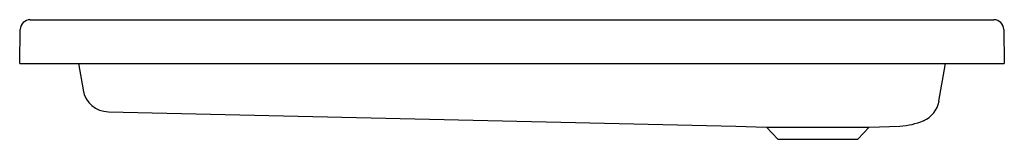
# Model space of a CAD drawing. Header units: millimetres. Extents: x 5048.234 to 5049.135, y 3078.79 to 3078.899.
import ezdxf

# ---------------------------------------------------------------- set-up
doc = ezdxf.new("R2010")
doc.units = ezdxf.units.MM
doc.layers.add('SANINDUSA', color=3, linetype='Continuous')

msp = doc.modelspace()

# ---------------------------------------------------------------- linework, layer by layer
at = {"layer": 'SANINDUSA'}
for p, q in [((5048.24307, 3078.89894), (5049.12538, 3078.89894)), ((5048.23352, 3078.85894), (5048.23407, 3078.8901)), ((5049.13438, 3078.8901), (5049.13492, 3078.85894)), ((5048.23352, 3078.85894), (5048.23852, 3078.85894)), ((5048.23852, 3078.85894), (5049.12992, 3078.85894)), ((5048.28721, 3078.85894), (5048.29149, 3078.83466)), ((5049.07513, 3078.82436), (5049.08123, 3078.85894)), ((5049.12992, 3078.85894), (5049.13492, 3078.85894)), ((5048.31475, 3078.81466), (5048.88911, 3078.80158)), ((5048.88911, 3078.80158), (5048.91713, 3078.8006)), ((5048.91713, 3078.8006), (5048.92748, 3078.7895)), ((5048.91713, 3078.8006), (5049.01131, 3078.8006)), ((5049.00096, 3078.7895), (5049.01131, 3078.8006)), ((5049.01131, 3078.8006), (5049.03936, 3078.80158)), ((5048.92748, 3078.7895), (5049.00096, 3078.7895))]:
    msp.add_line(p, q, dxfattribs=at)
for centre, radius, start, end in [((5048.24307, 3078.88994), 0.009, 90, 179), ((5049.12538, 3078.88994), 0.009, 1, 90), ((5048.31517, 3078.83867), 0.02401, 190.01496, 269.00208), ((5049.0515, 3078.82854), 0.024, 293.54253, 349.98091), ((5049.03562, 3078.86794), 0.06646, 273.22555, 292.54481)]:
    msp.add_arc(centre, radius, start, end, dxfattribs=at)

doc.saveas('drawing.dxf')
